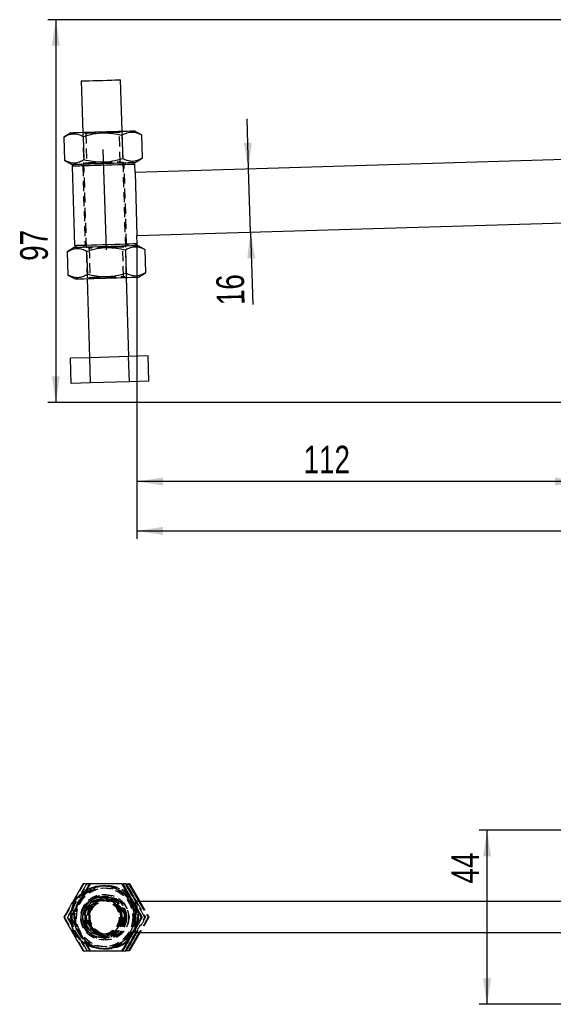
# Model space of a CAD drawing. Extents: x 59 to 783, y 44 to 578.
# Tile 3 of 10: x 59 to 194, y 293 to 542. Entities that reach past the tile are written whole.
import ezdxf

# ---------------------------------------------------------------- set-up
doc = ezdxf.new("R2010")
doc.units = 0
doc.header["$LTSCALE"] = 2
doc.linetypes.add('CENTERX2', pattern=[20.32, 12.7, -2.54, 2.54, -2.54])
doc.linetypes.add('HIDDEN', pattern=[1.905, 1.27, -0.635])
doc.layers.get('0').update_dxf_attribs({"linetype": 'CONTINUOUS'})
doc.layers.add('FORMATO', color=179, linetype='CONTINUOUS')
doc.styles.add('SLDTEXTSTYLE0', font='TXT', dxfattribs={"width": 0.75})
doc.dimstyles.new('SLDDIMSTYLE0', dxfattribs={"dimtxt": 7, "dimasz": 6.604, "dimexe": 0, "dimexo": 0.0625, "dimgap": 1.75, "dimtad": 1, "dimdec": 0, "dimrnd": 1e-09, "dimzin": 12, "dimtxsty": 'SLDTEXTSTYLE0', "dimsah": 1, "dimcen": 0.09, "dimazin": 3, "dimtfac": 1, "dimtofl": 0, "dimtmove": 0, "dimatfit": 3, "dimtolj": 1, "dimtzin": 12})
doc.dimstyles.new('SLDDIMSTYLE2', dxfattribs={"dimtxt": 7, "dimasz": 6.604, "dimexe": 0, "dimexo": 0.0625, "dimgap": 1.75, "dimtad": 1, "dimdec": 3, "dimrnd": 1e-09, "dimzin": 12, "dimtxsty": 'SLDTEXTSTYLE0', "dimsah": 1, "dimcen": 0.09, "dimazin": 3, "dimtfac": 1, "dimtdec": 3, "dimtmove": 0, "dimatfit": 3, "dimtolj": 1, "dimtzin": 12})
doc.dimstyles.new('SLDDIMSTYLE3', dxfattribs={"dimtxt": 7, "dimasz": 6.604, "dimexe": 0, "dimexo": 0.0625, "dimgap": 1.75, "dimtad": 1, "dimdec": 3, "dimrnd": 1e-09, "dimzin": 12, "dimtxsty": 'SLDTEXTSTYLE0', "dimsah": 1, "dimcen": 0.09, "dimazin": 3, "dimtfac": 1, "dimtdec": 3, "dimtofl": 0, "dimtmove": 0, "dimatfit": 3, "dimtolj": 1, "dimtzin": 12})

# ---------------------------------------------------------------- blocks, each defined once
blk = doc.blocks.new('_D')
at = {"layer": 'FORMATO'}
for p, q in [((208.99, 542.12), (66.24, 542.12)), ((68.24, 542.12), (68.24, 445.35)), ((199.12, 445.35), (66.24, 445.35))]:
    blk.add_line(p, q, dxfattribs=at)
for points in [[(68.24, 542.12), (67.22, 535.51), (69.25, 535.51)], [(68.24, 445.35), (69.25, 451.96), (67.22, 451.96)]]:
    blk.add_solid(points, dxfattribs=at)
at = {"layer": 'FORMATO', "insert": (59.21, 481.14), "char_height": 7, "attachment_point": 1, "rotation": 90, "style": 'SLDTEXTSTYLE0'}
blk.add_mtext('97', dxfattribs=at)
blk = doc.blocks.new('_D_1')
at = {"layer": 'FORMATO'}
for p, q in [((88.76, 485.53), (88.76, 423.35)), ((201.12, 443.35), (201.12, 423.35)), ((201.12, 425.35), (88.76, 425.35))]:
    blk.add_line(p, q, dxfattribs=at)
for points in [[(88.76, 425.35), (95.37, 424.34), (95.37, 426.37)], [(201.12, 425.35), (194.51, 426.37), (194.51, 424.34)]]:
    blk.add_solid(points, dxfattribs=at)
at = {"layer": 'FORMATO', "insert": (130.93, 434.38), "char_height": 7, "attachment_point": 1, "style": 'SLDTEXTSTYLE0'}
blk.add_mtext('112', dxfattribs=at)
blk = doc.blocks.new('_D_2')
at = {"layer": 'FORMATO'}
for p, q in [((443.02, 513.94), (443.02, 410.86)), ((88.76, 485.53), (88.76, 410.86)), ((88.76, 412.86), (443.02, 412.86))]:
    blk.add_line(p, q, dxfattribs=at)
for points in [[(88.76, 412.86), (95.37, 411.85), (95.37, 413.88)], [(443.02, 412.86), (436.41, 413.88), (436.41, 411.85)]]:
    blk.add_solid(points, dxfattribs=at)
at = {"layer": 'FORMATO', "insert": (251.95, 421.89), "char_height": 7, "attachment_point": 1, "style": 'SLDTEXTSTYLE0'}
blk.add_mtext('354', dxfattribs=at)
blk = doc.blocks.new('_D_4')
at = {"layer": 'FORMATO'}
for p, q in [((117, 504.39), (116.62, 517.08)), ((117.49, 488.39), (117, 504.39)), ((117.49, 488.39), (118.04, 470.11))]:
    blk.add_line(p, q, dxfattribs=at)
for points in [[(117, 504.39), (117.82, 511.02), (115.79, 510.96)], [(117.49, 488.39), (116.67, 481.76), (118.7, 481.82)]]:
    blk.add_solid(points, dxfattribs=at)
at = {"layer": 'FORMATO', "insert": (109.02, 469.83), "char_height": 7, "attachment_point": 1, "rotation": 91.7272, "style": 'SLDTEXTSTYLE0'}
blk.add_mtext('16', dxfattribs=at)
blk = doc.blocks.new('_D_5')
at = {"layer": 'FORMATO'}
for p, q in [((205.37, 337.16), (175.34, 337.16)), ((177.34, 293.16), (177.34, 337.16)), ((205.37, 293.16), (175.34, 293.16))]:
    blk.add_line(p, q, dxfattribs=at)
for points in [[(177.34, 337.16), (176.33, 330.55), (178.36, 330.55)], [(177.34, 293.16), (178.36, 299.76), (176.33, 299.76)]]:
    blk.add_solid(points, dxfattribs=at)
at = {"layer": 'FORMATO', "insert": (168.32, 323.71), "char_height": 7, "attachment_point": 1, "rotation": 90, "style": 'SLDTEXTSTYLE0'}
blk.add_mtext('44', dxfattribs=at)

msp = doc.modelspace()

# ---------------------------------------------------------------- linework, layer by layer
at = {"color": 7, "linetype": 'CONTINUOUS'}
for p, q in [((74.641288, 526.62092), (75.033114, 513.626826)), ((85.028574, 513.928232), (84.636748, 526.922326)), ((72.034478, 513.536404), (70.251942, 512.434312)), ((84.967681, 512.878056), (85.145638, 506.976467)), ((89.872927, 513.02597), (88.027209, 514.018654)), ((89.872927, 513.02597), (90.050884, 507.124382)), ((70.251942, 512.434312), (70.429892, 506.532723)), ((75.157181, 512.582227), (75.335145, 506.680638)), ((70.429892, 506.532723), (72.275609, 505.540038)), ((72.837845, 505.556992), (72.353155, 505.04215)), ((88.220939, 505.520632), (87.706097, 506.005336)), ((88.281215, 503.521541), (88.220939, 505.520632)), ((88.26834, 506.022289), (90.050884, 507.124382)), ((204.334026, 507.021042), (88.281215, 503.521541)), ((72.353155, 505.04215), (72.955966, 485.051236)), ((88.281215, 503.521541), (88.763468, 487.528811)), ((88.763468, 487.528811), (200.712584, 490.904567)), ((88.339046, 485.014876), (88.823751, 485.529719)), ((88.823751, 485.529719), (88.763468, 487.528811)), ((72.908566, 484.549579), (71.126014, 483.447486)), ((71.126014, 483.447486), (71.303979, 477.545898)), ((72.955966, 485.051236), (73.470801, 484.566533)), ((76.031268, 483.595402), (76.209218, 477.693813)), ((85.84176, 483.891231), (86.019717, 477.989643)), ((90.747007, 484.039145), (88.901289, 485.03183)), ((90.747007, 484.039145), (90.924964, 478.137557)), ((89.14242, 477.035465), (90.924964, 478.137557)), ((71.303979, 477.545898), (73.149681, 476.553214)), ((76.148331, 476.643636), (76.751143, 456.652722)), ((86.746596, 456.954128), (86.143777, 476.945043)), ((76.84362, 456.655512), (71.938366, 456.507596)), ((72.131276, 450.110505), (71.938366, 456.507596)), ((86.654112, 456.951342), (76.84362, 456.655512)), ((77.036515, 450.258418), (76.84362, 456.655512)), ((91.559358, 457.099254), (86.654112, 456.951342)), ((86.847015, 450.554247), (86.654112, 456.951342)), ((91.752261, 450.702163), (91.559358, 457.099254)), ((91.752261, 450.702163), (86.847015, 450.554247)), ((77.036515, 450.258418), (72.131276, 450.110505)), ((86.847015, 450.554247), (77.036515, 450.258418)), ((84.967681, 323.657426), (85.145638, 323.657426)), ((85.84176, 323.657426), (85.282043, 323.657426)), ((85.84176, 323.657426), (86.019717, 323.657426)), ((86.019717, 323.657426), (86.654112, 323.657426)), ((86.654112, 323.657426), (89.269042, 319.126176)), ((86.847015, 323.657426), (86.654112, 323.657426)), ((86.847015, 323.657426), (89.461945, 319.126176)), ((80.030844, 320.157425), (79.639018, 320.157425)), ((88.281215, 319.126176), (88.281215, 318.26044)), ((198.818805, 319.126176), (88.281215, 319.126176)), ((89.872927, 315.157425), (90.050884, 315.157425)), ((88.281215, 312.057246), (88.281215, 311.188675)), ((79.639018, 310.157426), (80.030844, 310.157426)), ((89.269042, 311.188675), (86.654112, 306.657425)), ((89.461945, 311.188675), (86.847015, 306.657425)), ((198.818805, 311.188675), (88.281215, 311.188675)), ((84.967681, 306.657425), (85.145638, 306.657425)), ((85.282043, 306.657425), (85.84176, 306.657425)), ((85.84176, 306.657425), (86.019717, 306.657425)), ((86.654112, 306.657425), (86.019717, 306.657425)), ((86.847015, 306.657425), (86.654112, 306.657425))]:
    msp.add_line(p, q, dxfattribs=at)
at = {"color": 7, "linetype": 'HIDDEN'}
for p, q in [((75.033114, 513.626826), (76.148331, 476.643636)), ((75.359702, 513.636674), (75.791717, 513.353194)), ((75.791717, 513.353194), (76.014966, 505.949302)), ((84.287852, 513.609392), (84.701985, 513.918384)), ((84.511109, 506.205498), (84.287852, 513.609392)), ((86.143777, 476.945043), (85.028574, 513.928232)), ((74.524582, 505.607854), (75.039432, 505.123152)), ((76.014966, 505.949302), (75.600833, 505.640308)), ((84.943109, 505.922019), (84.511109, 506.205498)), ((85.534655, 505.43963), (86.01936, 505.954472)), ((86.137474, 485.448716), (85.534655, 505.43963)), ((75.039432, 505.123152), (75.642243, 485.132239)), ((75.642243, 485.132239), (75.157538, 484.617396)), ((76.23379, 484.64985), (76.665789, 484.36637)), ((76.665789, 484.36637), (76.889053, 476.962478)), ((85.161932, 484.622566), (85.576065, 484.93156)), ((85.385189, 477.218673), (85.161932, 484.622566)), ((86.652316, 484.964013), (86.137474, 485.448716)), ((76.889053, 476.962478), (76.47492, 476.653485)), ((85.817188, 476.935195), (85.385189, 477.218673)), ((71.938366, 315.157425), (76.84362, 323.657426)), ((72.131276, 315.157425), (77.036515, 323.657426)), ((80.889851, 323.094926), (80.28704, 323.094926)), ((81.748866, 320.157425), (80.030844, 320.157425)), ((80.263034, 319.407426), (80.039785, 319.407426)), ((80.889851, 320.407425), (80.28704, 320.407425)), ((81.137121, 319.407426), (80.913857, 319.407426)), ((88.763468, 319.126176), (88.763468, 311.188675)), ((89.269042, 319.126176), (91.559358, 315.157425)), ((89.461945, 319.126176), (91.752261, 315.157425)), ((88.281215, 318.26044), (88.281215, 312.057246)), ((70.251942, 315.157425), (70.429892, 315.157425)), ((71.126014, 315.157425), (72.410405, 312.90576)), ((71.126014, 315.157425), (71.303979, 315.157425)), ((72.779388, 312.629984), (71.303979, 315.157425)), ((76.84362, 306.657425), (71.938366, 315.157425)), ((72.131276, 315.157425), (71.938366, 315.157425)), ((77.036515, 306.657425), (72.131276, 315.157425)), ((91.559358, 315.157425), (89.269042, 311.188675)), ((91.752261, 315.157425), (89.461945, 311.188675)), ((90.747007, 315.157425), (90.924964, 315.157425)), ((91.752261, 315.157425), (91.559358, 315.157425)), ((80.030844, 310.157426), (81.748866, 310.157426)), ((80.039785, 310.907425), (80.263034, 310.907425)), ((80.28704, 309.907426), (80.889851, 309.907426)), ((80.913857, 310.907425), (81.137121, 310.907425)), ((80.28704, 307.219925), (80.889851, 307.219925))]:
    msp.add_line(p, q, dxfattribs=at)
at = {"color": 7, "linetype": 'CONTINUOUS', "flags": 128}
for points in [[(74.641288, 526.62092), (74.742288, 526.623963), (75.123817, 526.635471), (75.767756, 526.654887), (76.636672, 526.681091), (77.680081, 526.712551), (78.83732, 526.747449), (80.04117, 526.783748), (81.22164, 526.819347), (82.310133, 526.852167), (83.243393, 526.880312), (83.967179, 526.902134)], [(83.967179, 526.902134), (84.439427, 526.916376), (84.632695, 526.922203), (84.636748, 526.922326)], [(72.034478, 513.536404), (72.17899, 513.540761), (72.607279, 513.553676), (73.303879, 513.574681), (74.243605, 513.603018), (75.3925, 513.637663), (76.709032, 513.677361), (78.145638, 513.720681), (79.650358, 513.766057), (81.168846, 513.811844), (82.646199, 513.856393), (84.029027, 513.898092)], [(84.029027, 513.898092), (85.26735, 513.935433), (86.316414, 513.967066), (87.138303, 513.99185), (87.703303, 514.008888), (87.991007, 514.017562), (88.027209, 514.018654)], [(72.275609, 505.540038), (72.420106, 505.544396), (72.84841, 505.557311), (73.545009, 505.578316), (74.484736, 505.606653), (75.63363, 505.641297), (76.950163, 505.680997), (78.386754, 505.724316), (79.891488, 505.76969), (81.409976, 505.81548), (82.887329, 505.860028), (84.270157, 505.901727)], [(88.220939, 505.520632), (88.140182, 505.518197), (87.784581, 505.507475), (87.157995, 505.48858), (86.283081, 505.462198), (85.191451, 505.42928), (83.922565, 505.391017), (82.522281, 505.348793), (81.041202, 505.304133), (79.532877, 505.25865), (78.051806, 505.213989), (76.651529, 505.171764), (75.382635, 505.133501), (74.291006, 505.100585), (73.416084, 505.074202), (72.789505, 505.055307), (72.433904, 505.044584), (72.353155, 505.04215)], [(84.270157, 505.901727), (85.508481, 505.939067), (86.557538, 505.970701), (87.379426, 505.995485), (87.944426, 506.012522), (88.23213, 506.021198), (88.26834, 506.022289)], [(72.955966, 485.051236), (73.036716, 485.053671), (73.392317, 485.064394), (74.018896, 485.083288), (74.893818, 485.109671), (75.985447, 485.142588), (77.25434, 485.180851), (78.654617, 485.223075), (80.135688, 485.267736), (81.644021, 485.313219), (83.125092, 485.35788), (84.525377, 485.400104), (85.794263, 485.438367), (86.885892, 485.471284), (87.760814, 485.497667), (88.387393, 485.516561), (88.742994, 485.527284), (88.823751, 485.529719)], [(72.908566, 484.549579), (73.053062, 484.553937), (73.481351, 484.566851), (74.177951, 484.587857), (75.117693, 484.616194), (76.266587, 484.650838), (77.58312, 484.690538), (79.019711, 484.733857), (80.524445, 484.779232), (82.042925, 484.825021), (83.520279, 484.869569), (84.903106, 484.911268)], [(84.903106, 484.911268), (86.14143, 484.948608), (87.190494, 484.980242), (88.012383, 485.005026), (88.577383, 485.022063), (88.865087, 485.030739), (88.901289, 485.03183)], [(73.149681, 476.553214), (73.294193, 476.557572), (73.722482, 476.570486), (74.419081, 476.591491), (75.358808, 476.619829), (76.507703, 476.654473), (77.824235, 476.694172), (79.260841, 476.737492), (80.765575, 476.782866), (82.284056, 476.828655), (83.761409, 476.873204), (85.144237, 476.914902)], [(85.144237, 476.914902), (86.382561, 476.952243), (87.431617, 476.983877), (88.253506, 477.00866), (88.818506, 477.025698), (89.10621, 477.034373), (89.14242, 477.035465)]]:
    msp.add_lwpolyline(points, dxfattribs=at)
at = {"color": 7, "linetype": 'HIDDEN', "flags": 128}
for points in [[(82.163811, 513.545343), (81.139259, 513.514447), (80.039785, 513.481294), (78.940302, 513.448139), (77.915743, 513.417245), (77.035949, 513.390713), (76.360837, 513.370356), (75.936467, 513.35756), (75.791717, 513.353194)], [(84.287852, 513.609392), (84.143102, 513.605026), (83.718717, 513.592229), (83.04362, 513.571872), (82.163811, 513.545343)], [(76.014966, 505.949302), (76.159716, 505.953667), (76.584101, 505.966464), (77.259198, 505.986821), (78.139007, 506.013351), (79.163552, 506.044246), (79.875365, 506.06571)], [(79.965413, 506.068425), (80.263034, 506.0774), (81.362523, 506.110554), (82.387075, 506.141449), (83.266877, 506.167979), (83.941974, 506.188336), (84.366359, 506.201133), (84.511109, 506.205498)], [(81.20782, 484.503333), (80.913857, 484.494469), (79.814375, 484.461314), (78.78983, 484.430419), (77.910021, 484.40389), (77.234924, 484.383533), (76.810539, 484.370735), (76.665789, 484.36637)], [(83.037891, 484.558517), (82.013339, 484.527623), (81.298136, 484.506056)], [(85.161932, 484.622566), (85.017182, 484.618202), (84.592797, 484.605404), (83.9177, 484.585048), (83.037891, 484.558517)], [(76.889053, 476.962478), (77.033803, 476.966843), (77.458188, 476.979639), (78.133285, 476.999997), (79.01308, 477.026527), (80.037639, 477.057421), (80.749452, 477.078886)], [(80.8395, 477.081601), (81.137121, 477.090576), (82.236603, 477.12373), (83.261155, 477.154625), (84.140957, 477.181154), (84.816054, 477.201512), (85.240439, 477.214308), (85.385189, 477.218673)], [(84.903106, 308.229222), (86.14143, 309.111429), (86.836428, 309.792234)], [(85.144237, 308.229222), (86.382561, 309.111429), (86.637333, 309.342063)]]:
    msp.add_lwpolyline(points, dxfattribs=at)
at = {"color": 7, "linetype": 'CONTINUOUS'}
for centre, radius in [((80.029117, 315.154625), 7.99753), ((79.637398, 315.155938), 4.998957)]:
    msp.add_circle(centre, radius, dxfattribs=at)
at = {"color": 7, "linetype": 'HIDDEN'}
for centre, radius in [((80.270249, 315.154623), 7.997528), ((80.287485, 315.159916), 7.935009), ((80.271532, 315.159653), 7.435273), ((80.905366, 315.159655), 7.435271), ((80.272354, 315.159144), 5.748281), ((80.28669, 315.159083), 5.248342), ((80.904536, 315.159144), 5.748282), ((80.032295, 315.158838), 4.67223), ((80.273448, 315.158858), 4.672232), ((80.890208, 315.159081), 5.248344), ((80.038472, 315.156111), 4.249031), ((80.263932, 315.158837), 4.24874), ((80.906405, 315.158858), 4.672232), ((81.147537, 315.158855), 4.672235), ((80.912554, 315.156109), 4.249028), ((81.750504, 315.158933), 4.998956), ((81.137992, 315.158829), 4.248741)]:
    msp.add_circle(centre, radius, dxfattribs=at)
for centre, radius, start, end in [((80.90459, 315.156735), 7.99866, 41.37060929, 299.99327203), ((80.889589, 315.158623), 7.936303, 89.99810471, 320.72789996), ((81.145752, 315.156791), 7.998693, 42.77471204, 299.99287496), ((80.889375, 315.162206), 7.932719, 36.05606414, 89.99655797), ((80.883064, 315.157423), 7.940696, 335.54677756, 22.3707324), ((80.896951, 315.157403), 8.004301, 343.47217017, 19.14552489), ((81.138854, 315.157421), 8.003561, 347.27815701, 18.52345737)]:
    msp.add_arc(centre, radius, start, end, dxfattribs=at)
at = {"color": 7, "linetype": 'CONTINUOUS'}
for points, knots in [([(70.251942, 512.434312), (70.856826, 512.752429), (71.862311, 513.281227), (73.347211, 513.293769), (74.375779, 512.981278), (74.976228, 512.674637), (75.157181, 512.582227)], [0, 0, 0, 0, 0.3793843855, 0.6306423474, 0.8886891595, 1, 1, 1, 1]), ([(75.157181, 512.582227), (76.002053, 512.82708), (77.710121, 513.322098), (80.255755, 513.561109), (82.701062, 513.396693), (84.207538, 513.051988), (84.967681, 512.878056)], [0, 0, 0, 0, 0.2646046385, 0.5349478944, 0.7653426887, 1, 1, 1, 1]), ([(84.967681, 512.878056), (85.38681, 513.110072), (86.234157, 513.579135), (87.504535, 513.779691), (88.730775, 513.578516), (89.489891, 513.211274), (89.872927, 513.02597)], [0, 0, 0, 0, 0.26460470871, 0.53494763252, 0.76534306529, 1, 1, 1, 1]), ([(75.335145, 506.680638), (75.160086, 506.577489), (74.589315, 506.241177), (73.582129, 505.863893), (72.098921, 505.779681), (71.052844, 506.251656), (70.429892, 506.532723)], [0, 0, 0, 0, 0.111311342, 0.362925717, 0.6206139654, 1, 1, 1, 1]), ([(85.145638, 506.976467), (84.300765, 506.731613), (82.592698, 506.236595), (80.047063, 505.997585), (77.601759, 506.161998), (76.095285, 506.506705), (75.335145, 506.680638)], [0, 0, 0, 0, 0.2646048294, 0.5349482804, 0.7653432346, 1, 1, 1, 1]), ([(90.050884, 507.124382), (89.631751, 506.892366), (88.784397, 506.423303), (87.514031, 506.222748), (86.287789, 506.423919), (85.528674, 506.791162), (85.145638, 506.976467)], [0, 0, 0, 0, 0.2646050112, 0.5349475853, 0.7653430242, 1, 1, 1, 1]), ([(71.126014, 483.447486), (71.730895, 483.765603), (72.736376, 484.294403), (74.221306, 484.306945), (75.249844, 483.994453), (75.850309, 483.687813), (76.031268, 483.595402)], [0, 0, 0, 0, 0.3793841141, 0.630642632, 0.8886884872, 1, 1, 1, 1]), ([(76.031268, 483.595402), (76.87614, 483.840255), (78.584206, 484.335272), (81.129837, 484.574284), (83.575142, 484.409869), (85.081618, 484.065164), (85.84176, 483.891231)], [0, 0, 0, 0, 0.2646048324, 0.5349475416, 0.7653424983, 1, 1, 1, 1]), ([(85.84176, 483.891231), (86.26089, 484.123247), (87.108237, 484.592311), (88.378615, 484.792865), (89.604855, 484.591693), (90.363971, 484.22445), (90.747007, 484.039145)], [0, 0, 0, 0, 0.2646047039, 0.5349476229, 0.7653430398, 1, 1, 1, 1]), ([(90.924964, 478.137557), (90.505831, 477.905541), (89.658477, 477.436478), (88.388111, 477.235923), (87.161869, 477.437096), (86.402753, 477.804339), (86.019717, 477.989643)], [0, 0, 0, 0, 0.2646050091, 0.5349475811, 0.765343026, 1, 1, 1, 1]), ([(76.209218, 477.693813), (76.034158, 477.590664), (75.463386, 477.254354), (74.456222, 476.877066), (72.972986, 476.792856), (71.926922, 477.264832), (71.303979, 477.545898)], [0, 0, 0, 0, 0.1113113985, 0.3629252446, 0.6206144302, 1, 1, 1, 1]), ([(86.019717, 477.989643), (85.174845, 477.744789), (83.46678, 477.249771), (80.921143, 477.010762), (78.475836, 477.175172), (76.969357, 477.51988), (76.209218, 477.693813)], [0, 0, 0, 0, 0.2646046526, 0.5349471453, 0.765343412, 1, 1, 1, 1]), ([(75.157181, 323.657426), (74.724834, 322.919685), (73.850765, 321.428204), (72.570607, 319.218388), (71.358725, 317.105942), (70.623117, 315.810887), (70.251942, 315.157425)], [0, 0, 0, 0, 0.2646047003, 0.5349478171, 0.7653430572, 1, 1, 1, 1]), ([(84.967681, 323.657426), (84.109588, 323.657426), (82.374797, 323.657426), (79.819386, 323.657426), (77.38843, 323.657426), (75.905461, 323.657426), (75.157181, 323.657426)], [0, 0, 0, 0, 0.2646052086, 0.5349478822, 0.7653428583, 1, 1, 1, 1]), ([(89.872927, 315.157425), (89.691968, 315.465885), (89.101961, 316.471602), (88.073895, 318.234984), (86.588297, 320.807215), (85.572563, 322.593607), (84.967681, 323.657426)], [0, 0, 0, 0, 0.1113116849, 0.3629254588, 0.6206139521, 1, 1, 1, 1]), ([(85.145638, 323.657426), (85.768591, 322.593607), (86.804114, 320.825245), (88.287074, 318.253807), (89.294946, 316.489415), (89.875828, 315.465881), (90.050884, 315.157425)], [0, 0, 0, 0, 0.3793844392, 0.6306424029, 0.8886891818, 1, 1, 1, 1]), ([(88.416241, 319.159584), (88.167754, 319.589321), (87.287358, 321.111887), (86.445796, 322.593786), (85.84176, 323.657426)], [0, 0, 0, 0, 0.2822449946, 1, 1, 1, 1]), ([(86.019717, 323.657426), (86.643291, 322.593739), (87.518441, 321.100914), (88.40193, 319.567098), (88.655904, 319.126176)], [0, 0, 0, 0, 0.7125327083, 1, 1, 1, 1]), ([(70.251942, 315.157425), (70.856826, 314.093607), (71.862311, 312.325245), (73.347211, 309.753807), (74.375779, 307.989415), (74.976228, 306.965881), (75.157181, 306.657425)], [0, 0, 0, 0, 0.3793843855, 0.6306423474, 0.8886891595, 1, 1, 1, 1]), ([(84.967681, 306.657425), (85.38681, 307.395166), (86.234157, 308.886646), (87.504535, 311.096465), (88.730775, 313.208908), (89.489891, 314.503964), (89.872927, 315.157425)], [0, 0, 0, 0, 0.26460470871, 0.53494763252, 0.76534306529, 1, 1, 1, 1]), ([(90.050884, 315.157425), (89.631751, 314.419686), (88.784397, 312.928209), (87.514031, 310.718384), (86.287789, 308.605943), (85.528674, 307.310887), (85.145638, 306.657425)], [0, 0, 0, 0, 0.2646050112, 0.5349475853, 0.7653430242, 1, 1, 1, 1]), ([(85.84176, 306.657425), (86.260761, 307.395292), (87.098118, 308.869894), (87.976694, 310.394871), (88.415645, 311.156774)], [0, 0, 0, 0, 0.5003841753, 1, 1, 1, 1]), ([(88.656061, 311.188675), (88.544422, 310.994249), (88.053496, 310.13927), (87.160751, 308.604983), (86.402378, 307.310565), (86.019717, 306.657425)], [0, 0, 0, 0, 0.1272630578, 0.5596328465, 1, 1, 1, 1]), ([(75.157181, 306.657425), (76.002053, 306.657425), (77.710121, 306.657425), (80.255755, 306.657425), (82.701062, 306.657425), (84.207538, 306.657425), (84.967681, 306.657425)], [0, 0, 0, 0, 0.2646046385, 0.5349478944, 0.7653426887, 1, 1, 1, 1])]:
    msp.add_open_spline(points, degree=3, knots=knots, dxfattribs=at)
at = {"color": 7, "linetype": 'HIDDEN'}
for points, knots in [([(70.429892, 315.157425), (70.862246, 315.895165), (71.736328, 317.386638), (73.016459, 319.596472), (74.228366, 321.708905), (74.963972, 323.003964), (75.335145, 323.657426)], [0, 0, 0, 0, 0.2646051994, 0.5349473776, 0.7653431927, 1, 1, 1, 1]), ([(76.031268, 323.657426), (75.599105, 322.92094), (74.94899, 321.813024), (74.286124, 320.667183), (74.063897, 320.283038)], [0, 0, 0, 0, 0.664748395, 1, 1, 1, 1]), ([(74.226186, 320.184552), (74.515202, 320.687524), (75.191647, 321.864734), (75.838651, 323.004585), (76.209218, 323.657426)], [0, 0, 0, 0, 0.4272577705, 1, 1, 1, 1]), ([(90.747007, 315.157425), (90.566098, 315.465873), (89.976257, 316.471549), (89.19344, 317.811499), (88.596191, 318.847454), (88.416241, 319.159584)], [0, 0, 0, 0, 0.2361165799, 0.7698447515, 1, 1, 1, 1]), ([(88.655904, 319.126176), (88.819063, 318.843731), (89.410977, 317.819067), (90.168863, 316.489362), (90.74987, 315.465869), (90.924964, 315.157425)], [0, 0, 0, 0, 0.2100233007, 0.7619300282, 1, 1, 1, 1]), ([(72.609321, 317.759169), (72.488251, 317.548314), (71.980816, 316.664565), (71.495521, 315.80892), (71.126014, 315.157425)], [0, 0, 0, 0, 0.2385918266, 1, 1, 1, 1]), ([(71.303979, 315.157425), (71.735677, 315.89255), (72.2578, 316.781656), (72.790183, 317.701248), (72.882384, 317.86051)], [0, 0, 0, 0, 0.8268130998, 1, 1, 1, 1]), ([(75.335145, 306.657425), (75.160086, 306.965886), (74.589315, 307.971607), (73.582129, 309.734979), (72.098921, 312.307218), (71.052844, 314.093607), (70.429892, 315.157425)], [0, 0, 0, 0, 0.111311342, 0.362925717, 0.6206139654, 1, 1, 1, 1]), ([(88.415645, 311.156774), (88.425772, 311.174397), (88.815591, 311.852786), (89.606384, 313.210022), (90.364483, 314.504338), (90.747007, 315.157425)], [0, 0, 0, 0, 0.0130402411, 0.5019980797, 1, 1, 1, 1]), ([(90.924964, 315.157425), (90.506414, 314.420114), (89.767506, 313.118466), (88.992199, 311.772309), (88.656061, 311.188675)], [0, 0, 0, 0, 0.5664442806, 1, 1, 1, 1]), ([(74.116618, 309.938508), (74.147169, 309.885563), (74.605676, 309.090979), (75.250087, 307.989548), (75.850365, 306.965913), (76.031268, 306.657425)], [0, 0, 0, 0, 0.0475049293, 0.7129509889, 1, 1, 1, 1]), ([(76.209218, 306.657425), (76.034067, 306.965918), (75.462996, 307.971742), (74.827973, 309.087536), (74.360512, 309.897403), (74.310527, 309.984002)], [0, 0, 0, 0, 0.2831978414, 0.92335239, 1, 1, 1, 1])]:
    msp.add_open_spline(points, degree=3, knots=knots, dxfattribs=at)
at = {"layer": 'FORMATO', "linetype": 'CENTERX2'}
msp.add_line((80.16648, 509.279574), (81.010419, 481.292295), dxfattribs=at)

# ---------------------------------------------------------------- dimensions: what is measured, and where the dimension line sits
at = {"layer": 'FORMATO'}
for base, p1, p2, angle, dimstyle, picture, middle in [((68.235278, 445.352193), (210.992783, 542.117183), (201.117377, 445.352193), 90, 'SLDDIMSTYLE0', '_D', (68.235278, 486.308702)), ((117.004371, 504.38767), (88.763469, 487.528811), (88.281218, 503.521541), 271.72719544, 'SLDDIMSTYLE2', '_D_4', (117.882213, 475.276076)), ((177.344013, 337.157425), (207.367377, 293.157425), (207.367377, 337.157425), 90, 'SLDDIMSTYLE3', '_D_5', (177.344013, 328.881986))]:
    dim = msp.add_linear_dim(base=base, p1=p1, p2=p2, angle=angle, dimstyle=dimstyle, dxfattribs=at)
    dim.commit()
    dim.dimension.update_dxf_attribs({"geometry": picture, "text_midpoint": middle, "dimtype": 160})
for base, p1, p2, picture, middle in [((443.015062, 412.861984), (88.763469, 487.528811), (443.015062, 515.942542), '_D_2', (259.711804, 412.861984)), ((88.763469, 425.352193), (201.117377, 445.352193), (88.763469, 487.528811), '_D_1', (138.6902, 425.352193))]:
    dim = msp.add_linear_dim(base=base, p1=p1, p2=p2, dimstyle='SLDDIMSTYLE0', dxfattribs=at)
    dim.commit()
    dim.dimension.update_dxf_attribs({"geometry": picture, "text_midpoint": middle, "dimtype": 160})

doc.saveas('drawing.dxf')
